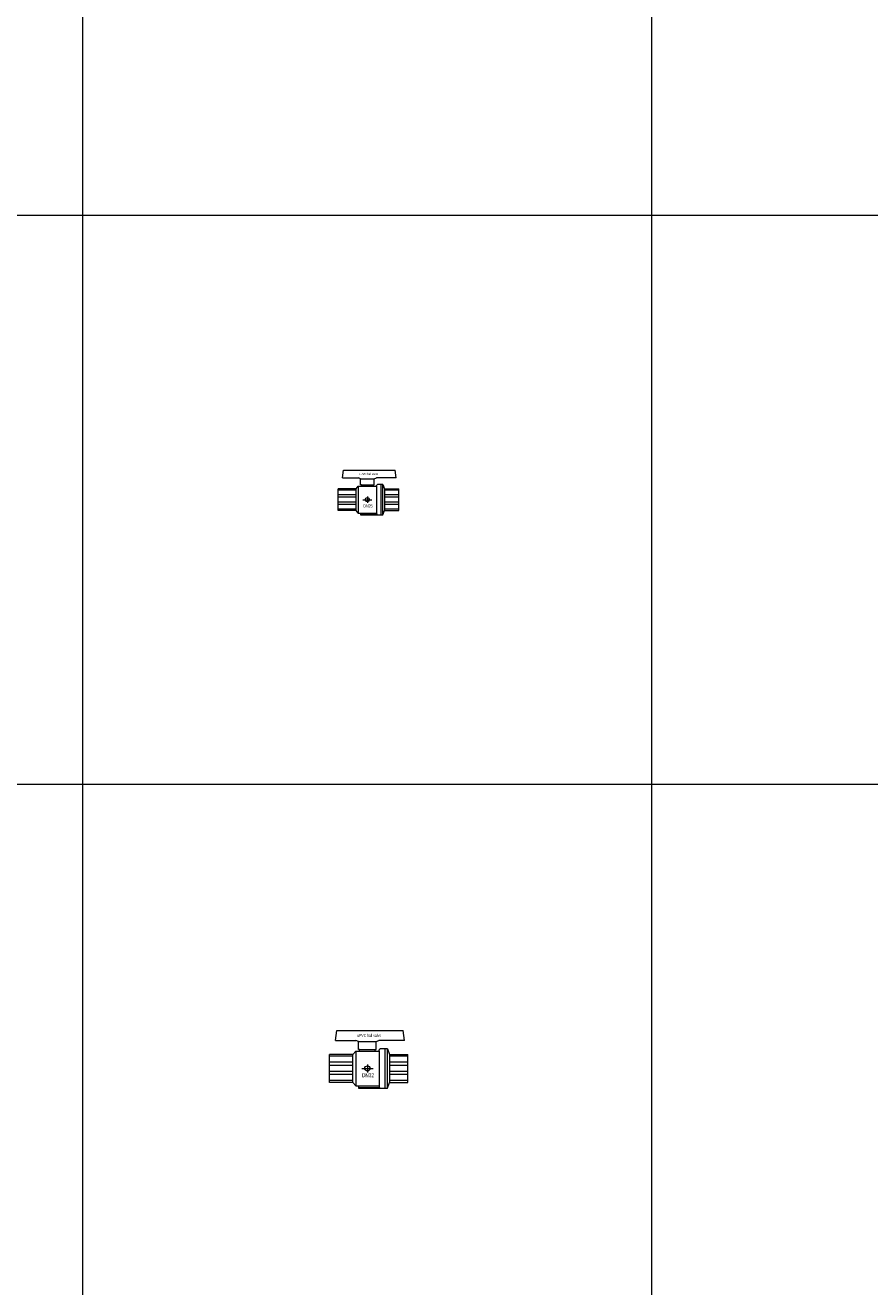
# Model space of a CAD drawing. Header units: millimetres. Extents: x 2339 to 23224, y 1509 to 18979.
# Tile 91 of 124: x 13092 to 14576, y 12325 to 14543. Entities that reach past the tile are written whole.
import ezdxf

# ---------------------------------------------------------------- set-up
doc = ezdxf.new("R2010")
doc.units = ezdxf.units.MM
doc.set_wipeout_variables(frame=1)
doc.layers.get('0').update_dxf_attribs({"lineweight": 0})
doc.styles.add('DISOCP', font='disocp.shx', dxfattribs={"width": 0.6})

# ---------------------------------------------------------------- blocks, each defined once
blk = doc.blocks.new('*U239')
blk.add_line((0, 4.9), (0, -4.9))
blk.add_wipeout([(-29.3, -43.6), (-36.2, -34.9), (-94.9, -34.9), (-94.9, 35.2), (-36.2, 35.2), (-29.3, 43.6), (-19.5, 43.6), (-19.5, 47.6), (-21.9, 47.6), (-21.9, 67.9), (-29.2, 70.7), (-80.1, 70.7), (-76.8, 95.8), (89.9, 95.8), (93.2, 70.7), (29.2, 70.7), (21.9, 67.9), (21.9, 47.6), (19.5, 47.6), (19.5, 43.6), (29.3, 43.6), (29.3, 46.1), (32.3, 49.6), (50.4, 49.6), (55.3, 35.2), (101.5, 35.2), (101.5, -34.9), (55.3, -34.9), (50.4, -49.4), (-22.7, -49.4), (-22.7, -43.6)])
for p, q in [((-80.1, 70.7), (-76.8, 95.8)), ((-76.8, 95.8), (89.9, 95.8)), ((93.2, 70.7), (89.9, 95.8)), ((-80.1, 70.7), (-29.2, 70.7)), ((-21.9, 67.9), (-29.2, 70.7)), ((-21.9, 47.6), (-21.9, 67.9)), ((-21.9, 67.9), (21.9, 67.9)), ((21.9, 67.9), (29.2, 70.7)), ((21.9, 47.6), (21.9, 67.9)), ((93.2, 70.7), (29.2, 70.7)), ((-94.9, -34.9), (-94.9, 35.2)), ((-36.2, 35.2), (-94.9, 35.2)), ((-36.2, 35.2), (-29.3, 43.6)), ((-36.2, -34.9), (-36.2, 35.2)), ((-29.3, 43.6), (29.3, 43.6)), ((-29.3, 43.6), (-29.3, -43.6)), ((-19.5, 47.6), (-21.9, 47.6)), ((-19.5, 43.6), (-19.5, 47.6)), ((-19.5, 47.6), (19.5, 47.6)), ((19.5, 43.6), (19.5, 47.6)), ((19.5, 47.6), (21.9, 47.6)), ((29.3, 46.1), (32.3, 49.6)), ((29.3, 43.6), (29.3, 46.1)), ((29.3, 43.6), (29.3, -43.6)), ((50.4, 49.6), (32.3, 49.6)), ((44.7, -49.4), (44.7, 49.6)), ((50.4, 49.6), (55.3, 35.2)), ((50.4, -49.4), (50.4, 49.6)), ((55.3, 35.2), (101.5, 35.2)), ((55.3, 35.2), (55.3, -34.9)), ((101.5, -34.9), (101.5, 35.2)), ((-36.2, 30.7), (-94.9, 30.7)), ((-36.2, 15.7), (-94.9, 15.7)), ((-36.2, 7.9), (-94.9, 7.9)), ((-14.3, 0), (14.3, 0)), ((0, 10.3), (0, -10.3)), ((101.5, 30.7), (55.3, 30.7)), ((101.5, 15.7), (55.3, 15.7)), ((101.5, 7.9), (55.3, 7.9)), ((-36.2, -7.6), (-94.9, -7.6)), ((-36.2, -15.4), (-94.9, -15.4)), ((-36.2, -30.4), (-94.9, -30.4)), ((101.5, -7.6), (55.3, -7.6)), ((101.5, -15.4), (55.3, -15.4)), ((101.5, -30.4), (55.3, -30.4)), ((-36.2, -34.9), (-94.9, -34.9)), ((-29.3, -43.6), (-36.2, -34.9)), ((-29.3, -43.6), (29.3, -43.6)), ((-22.7, -43.6), (-22.7, -49.4)), ((-22.7, -47.5), (30.4, -47.5)), ((-22.7, -49.4), (50.4, -49.4)), ((29.3, -43.6), (29.3, -45.8)), ((29.3, -45.8), (31.5, -49.4)), ((50.4, -49.4), (55.3, -34.9)), ((55.3, -34.9), (101.5, -34.9))]:
    blk.add_line(p, q)
blk.add_circle((0, 0), 6.52)
at = {"style": 'DISOCP', "width": 0.7}
for s, height, p in [('uPVC ball valve', 7.292, (-25.4, 79.5)), ('DN32', 9.95, (-13.3, -22))]:
    blk.add_text(s, height=height, dxfattribs=at).set_placement(p)
blk = doc.blocks.new('*U237')
blk.add_line((0, 4.9), (0, -4.9))
blk.add_wipeout([(-29.3, -43.6), (-36.2, -34.9), (-94.9, -34.9), (-94.9, 35.2), (-36.2, 35.2), (-29.3, 43.6), (-19.5, 43.6), (-19.5, 47.6), (-21.9, 47.6), (-21.9, 67.9), (-29.2, 70.7), (-80.1, 70.7), (-76.8, 95.8), (89.9, 95.8), (93.2, 70.7), (29.2, 70.7), (21.9, 67.9), (21.9, 47.6), (19.5, 47.6), (19.5, 43.6), (29.3, 43.6), (29.3, 46.1), (32.3, 49.6), (50.4, 49.6), (55.3, 35.2), (101.5, 35.2), (101.5, -34.9), (55.3, -34.9), (50.4, -49.4), (-22.7, -49.4), (-22.7, -43.6)])
for p, q in [((-80.1, 70.7), (-76.8, 95.8)), ((-76.8, 95.8), (89.9, 95.8)), ((93.2, 70.7), (89.9, 95.8)), ((-80.1, 70.7), (-29.2, 70.7)), ((-36.2, 35.2), (-29.3, 43.6)), ((-29.3, 43.6), (29.3, 43.6)), ((-29.3, 43.6), (-29.3, -43.6)), ((-21.9, 67.9), (-29.2, 70.7)), ((-21.9, 47.6), (-21.9, 67.9)), ((-21.9, 67.9), (21.9, 67.9)), ((-19.5, 47.6), (-21.9, 47.6)), ((-19.5, 43.6), (-19.5, 47.6)), ((-19.5, 47.6), (19.5, 47.6)), ((19.5, 43.6), (19.5, 47.6)), ((19.5, 47.6), (21.9, 47.6)), ((21.9, 67.9), (29.2, 70.7)), ((21.9, 47.6), (21.9, 67.9)), ((93.2, 70.7), (29.2, 70.7)), ((29.3, 46.1), (32.3, 49.6)), ((29.3, 43.6), (29.3, 46.1)), ((29.3, 43.6), (29.3, -43.6)), ((50.4, 49.6), (32.3, 49.6)), ((44.7, -49.4), (44.7, 49.6)), ((50.4, 49.6), (55.3, 35.2)), ((50.4, -49.4), (50.4, 49.6)), ((-94.9, -34.9), (-94.9, 35.2)), ((-36.2, 35.2), (-94.9, 35.2)), ((-36.2, 30.7), (-94.9, 30.7)), ((-36.2, 15.7), (-94.9, 15.7)), ((-36.2, 7.9), (-94.9, 7.9)), ((-36.2, -34.9), (-36.2, 35.2)), ((-14.3, 0), (14.3, 0)), ((0, 10.3), (0, -10.3)), ((55.3, 35.2), (101.5, 35.2)), ((55.3, 35.2), (55.3, -34.9)), ((101.5, 30.7), (55.3, 30.7)), ((101.5, 15.7), (55.3, 15.7)), ((101.5, 7.9), (55.3, 7.9)), ((101.5, -34.9), (101.5, 35.2)), ((-36.2, -7.6), (-94.9, -7.6)), ((-36.2, -15.4), (-94.9, -15.4)), ((-36.2, -30.4), (-94.9, -30.4)), ((-36.2, -34.9), (-94.9, -34.9)), ((-29.3, -43.6), (-36.2, -34.9)), ((50.4, -49.4), (55.3, -34.9)), ((101.5, -7.6), (55.3, -7.6)), ((101.5, -15.4), (55.3, -15.4)), ((101.5, -30.4), (55.3, -30.4)), ((55.3, -34.9), (101.5, -34.9)), ((-29.3, -43.6), (29.3, -43.6)), ((-22.7, -43.6), (-22.7, -49.4)), ((-22.7, -47.5), (30.4, -47.5)), ((-22.7, -49.4), (50.4, -49.4)), ((29.3, -43.6), (29.3, -45.8)), ((29.3, -45.8), (31.5, -49.4))]:
    blk.add_line(p, q)
blk.add_circle((0, 0), 6.52)
at = {"style": 'DISOCP', "width": 0.7}
for s, height, p in [('uPVC ball valve', 7.292, (-25.4, 79.5)), ('DN25', 9.95, (-13, -25))]:
    blk.add_text(s, height=height, dxfattribs=at).set_placement(p)

msp = doc.modelspace()

# ---------------------------------------------------------------- linework, layer by layer
for p, q in [((13193.1, 1508.9), (13193.1, 16868.4)), ((14193.1, 1508.9), (14193.1, 16868.4)), ((2339.1, 14208.9), (20193.1, 14208.9)), ((2339.1, 13208.9), (20193.1, 13208.9))]:
    msp.add_line(p, q)

# ---------------------------------------------------------------- block references
for name, p, xscale, yscale, zscale in [('*U237', (13693.1, 13708.8), 0.5433384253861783, 0.5433384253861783, 0.5433384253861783), ('*U239', (13693.1, 12708.8), 0.6992969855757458, 0.6992969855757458, 0.6992969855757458)]:
    msp.add_blockref(name, p, dxfattribs=dict(xscale=xscale, yscale=yscale, zscale=zscale))

doc.saveas('drawing.dxf')
